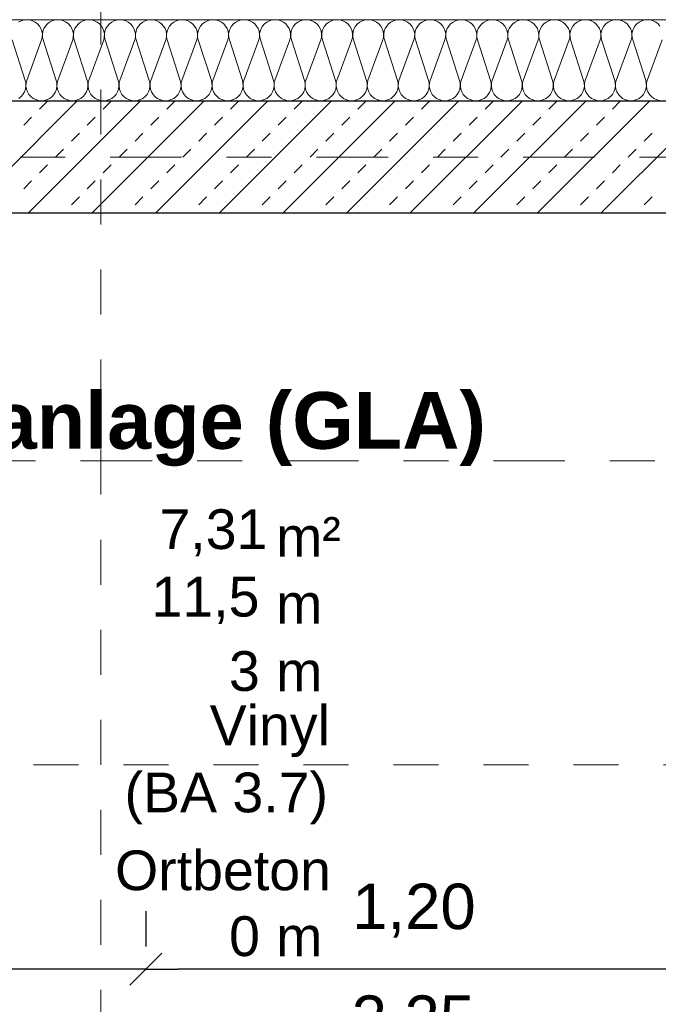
# Model space of a CAD drawing. Header units: metres. Extents: x -45.2 to 14.3, y -31.8 to 10.2.
# Tile 44 of 141: x -38 to -36.6, y -1.9 to 0.3. Entities that reach past the tile are written whole.
import ezdxf

# ---------------------------------------------------------------- set-up
doc = ezdxf.new("R2010")
doc.units = ezdxf.units.M
doc.header["$LTSCALE"] = 0.05
doc.linetypes.add('Achsen 01', pattern=[5.291531, 3.175, -1.058062, 0.352704, -0.705764])
doc.linetypes.add('Raster 01', pattern=[2, 1, -1])
doc.layers.get('0').update_dxf_attribs({"lineweight": 25})
for name, color, linetype, lineweight in [('013_Beton und Stahlbetonarbeiten-330 Außenwände', 7, 'Continuous', 25), ('AV1-Einrichtung Bemaßung', 7, 'Continuous', 9), ('AV1-Schnitt Achsen', 7, 'Achsen 01', 18), ('AV1-Stempel-Raumstempel', 7, 'Continuous', 9)]:
    doc.layers.add(name, color=color, linetype=linetype, lineweight=lineweight)
for name, color, linetype, lineweight, true_color in [('014_Fassadenarbeiten-330 mineralische Dämmung', 7, 'Continuous', 9, 0x666666), ('AV1-Achsen', 1, 'Achsen 01', 18, 0xff0000), ('AV1-Raster', 7, 'Raster 01', 9, 0xa6a6a6)]:
    doc.layers.add(name, color=color, linetype=linetype, lineweight=lineweight, true_color=true_color)
doc.styles.add('Arial', font='arial.ttf')
doc.styles.add('Arial (bold)', font='arialbd.ttf')

msp = doc.modelspace()

# ---------------------------------------------------------------- linework, layer by layer
at = {"color": 0, "linetype": 'Continuous', "lineweight": 15}
for p, q in [((-37.6646, -1.7686), (-37.7354, -1.8393)), ((-37.7354, -1.8393), (-37.6646, -1.7686))]:
    msp.add_line(p, q, dxfattribs=at)
at = {"color": 0, "linetype": 'ByBlock', "lineweight": -2}
for p, q in [((-37.7, -1.8039), (-37.7707, -1.8039)), ((-37.7, -1.8039), (-37.6293, -1.8039)), ((-36.5, -1.8039), (-36.5707, -1.8039))]:
    msp.add_line(p, q, dxfattribs=at)
at = {"layer": '013_Beton und Stahlbetonarbeiten-330 Außenwände', "color": 251, "linetype": 'Continuous', "lineweight": 13, "true_color": 0x4c4c4c}
for p, q in [((-37.8531, 0.125), (-38.1031, -0.125)), ((-37.7117, 0.125), (-37.9617, -0.125)), ((-37.9363, 0.1061), (-37.9186, 0.1237)), ((-37.5703, 0.125), (-37.8203, -0.125)), ((-37.7949, 0.1061), (-37.7772, 0.1237)), ((-37.4289, 0.125), (-37.6789, -0.125)), ((-37.6534, 0.1061), (-37.6358, 0.1237)), ((-37.2875, 0.125), (-37.5375, -0.125)), ((-37.512, 0.1061), (-37.4943, 0.1237)), ((-37.146, 0.125), (-37.396, -0.125)), ((-37.3706, 0.1061), (-37.3529, 0.1237)), ((-37.0046, 0.125), (-37.2546, -0.125)), ((-37.2292, 0.1061), (-37.2115, 0.1237)), ((-36.8632, 0.125), (-37.1132, -0.125)), ((-37.0878, 0.1061), (-37.0701, 0.1237)), ((-36.7218, 0.125), (-36.9718, -0.125)), ((-36.9463, 0.1061), (-36.9287, 0.1237)), ((-36.5804, 0.125), (-36.8304, -0.125)), ((-36.8049, 0.1061), (-36.7872, 0.1237)), ((-36.4389, 0.125), (-36.6889, -0.125)), ((-36.6635, 0.1061), (-36.6458, 0.1237)), ((-37.9716, 0.0707), (-37.954, 0.0884)), ((-37.8302, 0.0707), (-37.8125, 0.0884)), ((-37.6888, 0.0707), (-37.6711, 0.0884)), ((-37.5474, 0.0707), (-37.5297, 0.0884)), ((-37.4059, 0.0707), (-37.3883, 0.0884)), ((-37.2645, 0.0707), (-37.2468, 0.0884)), ((-37.1231, 0.0707), (-37.1054, 0.0884)), ((-36.9817, 0.0707), (-36.964, 0.0884)), ((-36.8403, 0.0707), (-36.8226, 0.0884)), ((-36.6988, 0.0707), (-36.6812, 0.0884)), ((-37.8656, 0.0354), (-37.8479, 0.053)), ((-37.7241, 0.0354), (-37.7065, 0.053)), ((-37.5827, 0.0354), (-37.565, 0.053)), ((-37.4413, 0.0354), (-37.4236, 0.053)), ((-37.2999, 0.0354), (-37.2822, 0.053)), ((-37.1585, 0.0354), (-37.1408, 0.053)), ((-37.017, 0.0354), (-36.9994, 0.053)), ((-36.8756, 0.0354), (-36.8579, 0.053)), ((-36.7342, 0.0354), (-36.7165, 0.053)), ((-36.5928, 0.0354), (-36.5751, 0.053)), ((-37.9009, 0), (-37.8832, 0.0177)), ((-37.7595, 0), (-37.7418, 0.0177)), ((-37.6181, 0), (-37.6004, 0.0177)), ((-37.4767, 0), (-37.459, 0.0177)), ((-37.3352, 0), (-37.3176, 0.0177)), ((-37.1938, 0), (-37.1761, 0.0177)), ((-37.0524, 0), (-37.0347, 0.0177)), ((-36.911, 0), (-36.8933, 0.0177)), ((-36.7696, 0), (-36.7519, 0.0177)), ((-36.6281, 0), (-36.6105, 0.0177)), ((-37.9363, -0.0354), (-37.9186, -0.0177)), ((-37.7949, -0.0354), (-37.7772, -0.0177)), ((-37.6534, -0.0354), (-37.6358, -0.0177)), ((-37.512, -0.0354), (-37.4943, -0.0177)), ((-37.3706, -0.0354), (-37.3529, -0.0177)), ((-37.2292, -0.0354), (-37.2115, -0.0177)), ((-37.0878, -0.0354), (-37.0701, -0.0177)), ((-36.9463, -0.0354), (-36.9287, -0.0177)), ((-36.8049, -0.0354), (-36.7872, -0.0177)), ((-36.6635, -0.0354), (-36.6458, -0.0177)), ((-37.9716, -0.0707), (-37.954, -0.053)), ((-37.8302, -0.0707), (-37.8125, -0.053)), ((-37.6888, -0.0707), (-37.6711, -0.053)), ((-37.5474, -0.0707), (-37.5297, -0.053)), ((-37.4059, -0.0707), (-37.3883, -0.053)), ((-37.2645, -0.0707), (-37.2468, -0.053)), ((-37.1231, -0.0707), (-37.1054, -0.053)), ((-36.9817, -0.0707), (-36.964, -0.053)), ((-36.8403, -0.0707), (-36.8226, -0.053)), ((-36.6988, -0.0707), (-36.6812, -0.053)), ((-37.8656, -0.1061), (-37.8479, -0.0884)), ((-37.7241, -0.1061), (-37.7065, -0.0884)), ((-37.5827, -0.1061), (-37.565, -0.0884)), ((-37.4413, -0.1061), (-37.4236, -0.0884)), ((-37.2999, -0.1061), (-37.2822, -0.0884)), ((-37.1585, -0.1061), (-37.1408, -0.0884)), ((-37.017, -0.1061), (-36.9994, -0.0884)), ((-36.8756, -0.1061), (-36.8579, -0.0884)), ((-36.7342, -0.1061), (-36.7165, -0.0884)), ((-36.5928, -0.1061), (-36.5751, -0.0884)), ((-37.8845, -0.125), (-37.8832, -0.1237)), ((-37.7431, -0.125), (-37.7418, -0.1237)), ((-37.6017, -0.125), (-37.6004, -0.1237)), ((-37.4602, -0.125), (-37.459, -0.1237)), ((-37.3188, -0.125), (-37.3176, -0.1237)), ((-37.1774, -0.125), (-37.1761, -0.1237)), ((-37.036, -0.125), (-37.0347, -0.1237)), ((-36.8946, -0.125), (-36.8933, -0.1237)), ((-36.7531, -0.125), (-36.7519, -0.1237)), ((-36.6117, -0.125), (-36.6105, -0.1237))]:
    msp.add_line(p, q, dxfattribs=at)
at = {"layer": '013_Beton und Stahlbetonarbeiten-330 Außenwände'}
msp.add_lwpolyline([(-39.275, 0.125), (-18.775, 0.125), (-18.775, -0.125), (-39.025, -0.125), (-39.025, -5.525), (-39.275, -5.525)], close=True, dxfattribs=at)
at = {"layer": '014_Fassadenarbeiten-330 mineralische Dämmung'}
msp.add_lwpolyline([(-18.9, 0.305), (-18.9, 0.125), (-39.275, 0.125), (-39.275, -5.4), (-39.455, -5.4), (-39.455, 0.305)], close=True, dxfattribs=at)
for points in [[(-36.5577, 0.2908), (-36.562, 0.2957), (-36.5671, 0.2997), (-36.5729, 0.3026), (-36.5791, 0.3044), (-36.5855, 0.305), (-36.592, 0.3044), (-36.5982, 0.3026), (-36.604, 0.2997), (-36.6091, 0.2957), (-36.6134, 0.2908), (-36.6167, 0.2853), (-36.6189, 0.2792), (-36.6199, 0.2728), (-36.6197, 0.2663), (-36.6183, 0.26), (-36.5894, 0.17), (-36.5894, 0.17), (-36.588, 0.1637), (-36.5878, 0.1572), (-36.5888, 0.1508), (-36.591, 0.1447), (-36.5943, 0.1392), (-36.5986, 0.1343), (-36.6038, 0.1303), (-36.6095, 0.1274), (-36.6157, 0.1256), (-36.6222, 0.125), (-36.6286, 0.1256), (-36.6349, 0.1274), (-36.6406, 0.1303), (-36.6457, 0.1343), (-36.65, 0.1392), (-36.6533, 0.1447), (-36.6555, 0.1508), (-36.6566, 0.1572), (-36.6564, 0.1637), (-36.655, 0.17), (-36.6217, 0.26), (-36.6217, 0.26), (-36.6203, 0.2663), (-36.6201, 0.2728), (-36.6211, 0.2792), (-36.6233, 0.2853), (-36.6267, 0.2908), (-36.6309, 0.2957), (-36.6361, 0.2997), (-36.6418, 0.3026), (-36.648, 0.3044), (-36.6545, 0.305), (-36.6609, 0.3044), (-36.6672, 0.3026), (-36.6729, 0.2997), (-36.678, 0.2957), (-36.6823, 0.2908), (-36.6856, 0.2853), (-36.6878, 0.2792), (-36.6889, 0.2728), (-36.6887, 0.2663), (-36.6873, 0.26), (-36.6583, 0.17), (-36.6583, 0.17), (-36.657, 0.1637), (-36.6568, 0.1572), (-36.6578, 0.1508), (-36.66, 0.1447), (-36.6633, 0.1392), (-36.6676, 0.1343), (-36.6727, 0.1303), (-36.6785, 0.1274), (-36.6847, 0.1256), (-36.6911, 0.125), (-36.6976, 0.1256), (-36.7038, 0.1274), (-36.7096, 0.1303), (-36.7147, 0.1343), (-36.719, 0.1392), (-36.7223, 0.1447), (-36.7245, 0.1508), (-36.7255, 0.1572), (-36.7253, 0.1637), (-36.7239, 0.17), (-36.6906, 0.26), (-36.6906, 0.26), (-36.6893, 0.2663), (-36.6891, 0.2728), (-36.6901, 0.2792), (-36.6923, 0.2853), (-36.6956, 0.2908), (-36.6999, 0.2957), (-36.705, 0.2997), (-36.7108, 0.3026), (-36.717, 0.3044), (-36.7234, 0.305), (-36.7299, 0.3044), (-36.7361, 0.3026), (-36.7419, 0.2997), (-36.747, 0.2957), (-36.7513, 0.2908), (-36.7546, 0.2853), (-36.7568, 0.2792), (-36.7578, 0.2728), (-36.7576, 0.2663), (-36.7562, 0.26), (-36.7273, 0.17), (-36.7273, 0.17), (-36.7259, 0.1637), (-36.7257, 0.1572), (-36.7267, 0.1508), (-36.7289, 0.1447), (-36.7322, 0.1392), (-36.7365, 0.1343), (-36.7416, 0.1303), (-36.7474, 0.1274), (-36.7536, 0.1256), (-36.7601, 0.125), (-36.7665, 0.1256), (-36.7727, 0.1274), (-36.7785, 0.1303), (-36.7836, 0.1343), (-36.7879, 0.1392), (-36.7912, 0.1447), (-36.7934, 0.1508), (-36.7945, 0.1572), (-36.7943, 0.1637), (-36.7929, 0.17), (-36.7596, 0.26), (-36.7596, 0.26), (-36.7582, 0.2663), (-36.758, 0.2728), (-36.759, 0.2792), (-36.7612, 0.2853), (-36.7645, 0.2908), (-36.7688, 0.2957), (-36.7739, 0.2997), (-36.7797, 0.3026), (-36.7859, 0.3044), (-36.7924, 0.305), (-36.7988, 0.3044), (-36.805, 0.3026), (-36.8108, 0.2997), (-36.8159, 0.2957), (-36.8202, 0.2908), (-36.8235, 0.2853), (-36.8257, 0.2792), (-36.8267, 0.2728), (-36.8266, 0.2663), (-36.8252, 0.26), (-36.7962, 0.17), (-36.7962, 0.17), (-36.7948, 0.1637), (-36.7947, 0.1572), (-36.7957, 0.1508), (-36.7979, 0.1447), (-36.8012, 0.1392), (-36.8055, 0.1343), (-36.8106, 0.1303), (-36.8164, 0.1274), (-36.8226, 0.1256), (-36.829, 0.125), (-36.8355, 0.1256), (-36.8417, 0.1274), (-36.8475, 0.1303), (-36.8526, 0.1343), (-36.8569, 0.1392), (-36.8602, 0.1447), (-36.8624, 0.1508), (-36.8634, 0.1572), (-36.8632, 0.1637), (-36.8618, 0.17), (-36.8285, 0.26), (-36.8285, 0.26), (-36.8271, 0.2663), (-36.827, 0.2728), (-36.828, 0.2792), (-36.8302, 0.2853), (-36.8335, 0.2908), (-36.8378, 0.2957), (-36.8429, 0.2997), (-36.8487, 0.3026), (-36.8549, 0.3044), (-36.8613, 0.305), (-36.8678, 0.3044), (-36.874, 0.3026), (-36.8798, 0.2997), (-36.8849, 0.2957), (-36.8892, 0.2908), (-36.8925, 0.2853), (-36.8947, 0.2792), (-36.8957, 0.2728), (-36.8955, 0.2663), (-36.8941, 0.26), (-36.8652, 0.17), (-36.8652, 0.17), (-36.8638, 0.1637), (-36.8636, 0.1572), (-36.8646, 0.1508), (-36.8668, 0.1447), (-36.8701, 0.1392), (-36.8744, 0.1343), (-36.8795, 0.1303), (-36.8853, 0.1274), (-36.8915, 0.1256), (-36.898, 0.125), (-36.9044, 0.1256), (-36.9106, 0.1274), (-36.9164, 0.1303), (-36.9215, 0.1343), (-36.9258, 0.1392), (-36.9291, 0.1447), (-36.9313, 0.1508), (-36.9323, 0.1572), (-36.9322, 0.1637), (-36.9308, 0.17), (-36.8975, 0.26), (-36.8975, 0.26), (-36.8961, 0.2663), (-36.8959, 0.2728), (-36.8969, 0.2792), (-36.8991, 0.2853), (-36.9024, 0.2908), (-36.9067, 0.2957), (-36.9118, 0.2997), (-36.9176, 0.3026), (-36.9238, 0.3044), (-36.9303, 0.305), (-36.9367, 0.3044), (-36.9429, 0.3026), (-36.9487, 0.2997), (-36.9538, 0.2957), (-36.9581, 0.2908), (-36.9614, 0.2853), (-36.9636, 0.2792), (-36.9646, 0.2728), (-36.9644, 0.2663), (-36.9631, 0.26), (-36.9341, 0.17), (-36.9341, 0.17), (-36.9327, 0.1637), (-36.9325, 0.1572), (-36.9336, 0.1508), (-36.9358, 0.1447), (-36.9391, 0.1392), (-36.9434, 0.1343), (-36.9485, 0.1303), (-36.9542, 0.1274), (-36.9605, 0.1256), (-36.9669, 0.125), (-36.9734, 0.1256), (-36.9796, 0.1274), (-36.9854, 0.1303), (-36.9905, 0.1343), (-36.9948, 0.1392), (-36.9981, 0.1447), (-37.0003, 0.1508), (-37.0013, 0.1572), (-37.0011, 0.1637), (-36.9997, 0.17), (-36.9664, 0.26), (-36.9664, 0.26), (-36.965, 0.2663), (-36.9648, 0.2728), (-36.9659, 0.2792), (-36.9681, 0.2853), (-36.9714, 0.2908), (-36.9757, 0.2957), (-36.9808, 0.2997), (-36.9866, 0.3026), (-36.9928, 0.3044), (-36.9992, 0.305), (-37.0057, 0.3044), (-37.0119, 0.3026), (-37.0176, 0.2997), (-37.0228, 0.2957), (-37.0271, 0.2908), (-37.0304, 0.2853), (-37.0326, 0.2792), (-37.0336, 0.2728), (-37.0334, 0.2663), (-37.032, 0.26), (-37.0031, 0.17), (-37.0031, 0.17), (-37.0017, 0.1637), (-37.0015, 0.1572), (-37.0025, 0.1508), (-37.0047, 0.1447), (-37.008, 0.1392), (-37.0123, 0.1343), (-37.0174, 0.1303), (-37.0232, 0.1274), (-37.0294, 0.1256), (-37.0359, 0.125), (-37.0423, 0.1256), (-37.0485, 0.1274), (-37.0543, 0.1303), (-37.0594, 0.1343), (-37.0637, 0.1392), (-37.067, 0.1447), (-37.0692, 0.1508), (-37.0702, 0.1572), (-37.07, 0.1637), (-37.0686, 0.17), (-37.0354, 0.26), (-37.0354, 0.26), (-37.034, 0.2663), (-37.0338, 0.2728), (-37.0348, 0.2792), (-37.037, 0.2853), (-37.0403, 0.2908), (-37.0446, 0.2957), (-37.0497, 0.2997), (-37.0555, 0.3026), (-37.0617, 0.3044), (-37.0682, 0.305), (-37.0746, 0.3044), (-37.0808, 0.3026), (-37.0866, 0.2997), (-37.0917, 0.2957), (-37.096, 0.2908), (-37.0993, 0.2853), (-37.1015, 0.2792), (-37.1025, 0.2728), (-37.1023, 0.2663), (-37.1009, 0.26), (-37.072, 0.17), (-37.072, 0.17), (-37.0706, 0.1637), (-37.0704, 0.1572), (-37.0715, 0.1508), (-37.0737, 0.1447), (-37.077, 0.1392), (-37.0812, 0.1343), (-37.0864, 0.1303), (-37.0921, 0.1274), (-37.0984, 0.1256), (-37.1048, 0.125), (-37.1113, 0.1256), (-37.1175, 0.1274), (-37.1232, 0.1303), (-37.1284, 0.1343), (-37.1326, 0.1392), (-37.136, 0.1447), (-37.1382, 0.1508), (-37.1392, 0.1572), (-37.139, 0.1637), (-37.1376, 0.17), (-37.1043, 0.26), (-37.1043, 0.26), (-37.1029, 0.2663), (-37.1027, 0.2728), (-37.1038, 0.2792), (-37.106, 0.2853), (-37.1093, 0.2908), (-37.1136, 0.2957), (-37.1187, 0.2997), (-37.1244, 0.3026), (-37.1307, 0.3044), (-37.1371, 0.305), (-37.1435, 0.3044), (-37.1498, 0.3026), (-37.1555, 0.2997), (-37.1607, 0.2957), (-37.1649, 0.2908), (-37.1682, 0.2853), (-37.1704, 0.2792), (-37.1715, 0.2728), (-37.1713, 0.2663), (-37.1699, 0.26), (-37.141, 0.17), (-37.141, 0.17), (-37.1396, 0.1637), (-37.1394, 0.1572), (-37.1404, 0.1508), (-37.1426, 0.1447), (-37.1459, 0.1392), (-37.1502, 0.1343), (-37.1553, 0.1303), (-37.1611, 0.1274), (-37.1673, 0.1256), (-37.1737, 0.125), (-37.1802, 0.1256), (-37.1864, 0.1274), (-37.1922, 0.1303), (-37.1973, 0.1343), (-37.2016, 0.1392), (-37.2049, 0.1447), (-37.2071, 0.1508), (-37.2081, 0.1572), (-37.2079, 0.1637), (-37.2065, 0.17), (-37.1733, 0.26), (-37.1733, 0.26), (-37.1719, 0.2663), (-37.1717, 0.2728), (-37.1727, 0.2792), (-37.1749, 0.2853), (-37.1782, 0.2908), (-37.1825, 0.2957), (-37.1876, 0.2997), (-37.1934, 0.3026), (-37.1996, 0.3044), (-37.206, 0.305), (-37.2125, 0.3044), (-37.2187, 0.3026), (-37.2245, 0.2997), (-37.2296, 0.2957), (-37.2339, 0.2908), (-37.2372, 0.2853), (-37.2394, 0.2792), (-37.2404, 0.2728), (-37.2402, 0.2663), (-37.2388, 0.26), (-37.2099, 0.17), (-37.2099, 0.17), (-37.2085, 0.1637), (-37.2083, 0.1572), (-37.2093, 0.1508), (-37.2115, 0.1447), (-37.2148, 0.1392), (-37.2191, 0.1343), (-37.2243, 0.1303), (-37.23, 0.1274), (-37.2362, 0.1256), (-37.2427, 0.125), (-37.2491, 0.1256), (-37.2554, 0.1274), (-37.2611, 0.1303), (-37.2662, 0.1343), (-37.2705, 0.1392), (-37.2738, 0.1447), (-37.276, 0.1508), (-37.2771, 0.1572), (-37.2769, 0.1637), (-37.2755, 0.17), (-37.2422, 0.26), (-37.2422, 0.26), (-37.2408, 0.2663), (-37.2406, 0.2728), (-37.2416, 0.2792), (-37.2439, 0.2853), (-37.2472, 0.2908), (-37.2514, 0.2957), (-37.2566, 0.2997), (-37.2623, 0.3026), (-37.2685, 0.3044), (-37.275, 0.305), (-37.2814, 0.3044), (-37.2877, 0.3026), (-37.2934, 0.2997), (-37.2985, 0.2957), (-37.3028, 0.2908), (-37.3061, 0.2853), (-37.3083, 0.2792), (-37.3094, 0.2728), (-37.3092, 0.2663), (-37.3078, 0.26), (-37.2789, 0.17), (-37.2789, 0.17), (-37.2775, 0.1637), (-37.2773, 0.1572), (-37.2783, 0.1508), (-37.2805, 0.1447), (-37.2838, 0.1392), (-37.2881, 0.1343), (-37.2932, 0.1303), (-37.299, 0.1274), (-37.3052, 0.1256), (-37.3116, 0.125), (-37.3181, 0.1256), (-37.3243, 0.1274), (-37.3301, 0.1303), (-37.3352, 0.1343), (-37.3395, 0.1392), (-37.3428, 0.1447), (-37.345, 0.1508), (-37.346, 0.1572), (-37.3458, 0.1637), (-37.3444, 0.17), (-37.3112, 0.26), (-37.3112, 0.26), (-37.3098, 0.2663), (-37.3096, 0.2728), (-37.3106, 0.2792), (-37.3128, 0.2853), (-37.3161, 0.2908), (-37.3204, 0.2957), (-37.3255, 0.2997), (-37.3313, 0.3026), (-37.3375, 0.3044), (-37.3439, 0.305), (-37.3504, 0.3044), (-37.3566, 0.3026), (-37.3624, 0.2997), (-37.3675, 0.2957), (-37.3718, 0.2908), (-37.3751, 0.2853), (-37.3773, 0.2792), (-37.3783, 0.2728), (-37.3781, 0.2663), (-37.3767, 0.26), (-37.3478, 0.17), (-37.3478, 0.17), (-37.3464, 0.1637), (-37.3462, 0.1572), (-37.3472, 0.1508), (-37.3494, 0.1447), (-37.3527, 0.1392), (-37.357, 0.1343), (-37.3621, 0.1303), (-37.3679, 0.1274), (-37.3741, 0.1256), (-37.3806, 0.125), (-37.387, 0.1256), (-37.3932, 0.1274), (-37.399, 0.1303), (-37.4041, 0.1343), (-37.4084, 0.1392), (-37.4117, 0.1447), (-37.4139, 0.1508), (-37.415, 0.1572), (-37.4148, 0.1637), (-37.4134, 0.17), (-37.3801, 0.26), (-37.3801, 0.26), (-37.3787, 0.2663), (-37.3785, 0.2728), (-37.3795, 0.2792), (-37.3817, 0.2853), (-37.385, 0.2908), (-37.3893, 0.2957), (-37.3944, 0.2997), (-37.4002, 0.3026), (-37.4064, 0.3044), (-37.4129, 0.305), (-37.4193, 0.3044), (-37.4255, 0.3026), (-37.4313, 0.2997), (-37.4364, 0.2957), (-37.4407, 0.2908), (-37.444, 0.2853), (-37.4462, 0.2792), (-37.4473, 0.2728), (-37.4471, 0.2663), (-37.4457, 0.26), (-37.4167, 0.17), (-37.4167, 0.17), (-37.4153, 0.1637), (-37.4152, 0.1572), (-37.4162, 0.1508), (-37.4184, 0.1447), (-37.4217, 0.1392), (-37.426, 0.1343), (-37.4311, 0.1303), (-37.4369, 0.1274), (-37.4431, 0.1256), (-37.4495, 0.125), (-37.456, 0.1256), (-37.4622, 0.1274), (-37.468, 0.1303), (-37.4731, 0.1343), (-37.4774, 0.1392), (-37.4807, 0.1447), (-37.4829, 0.1508), (-37.4839, 0.1572), (-37.4837, 0.1637), (-37.4823, 0.17), (-37.449, 0.26), (-37.449, 0.26), (-37.4476, 0.2663), (-37.4475, 0.2728), (-37.4485, 0.2792), (-37.4507, 0.2853), (-37.454, 0.2908), (-37.4583, 0.2957), (-37.4634, 0.2997), (-37.4692, 0.3026), (-37.4754, 0.3044), (-37.4818, 0.305), (-37.4883, 0.3044), (-37.4945, 0.3026), (-37.5003, 0.2997), (-37.5054, 0.2957), (-37.5097, 0.2908), (-37.513, 0.2853), (-37.5152, 0.2792), (-37.5162, 0.2728), (-37.516, 0.2663), (-37.5146, 0.26), (-37.4857, 0.17), (-37.4857, 0.17), (-37.4843, 0.1637), (-37.4841, 0.1572), (-37.4851, 0.1508), (-37.4873, 0.1447), (-37.4906, 0.1392), (-37.4949, 0.1343), (-37.5, 0.1303), (-37.5058, 0.1274), (-37.512, 0.1256), (-37.5185, 0.125), (-37.5249, 0.1256), (-37.5311, 0.1274), (-37.5369, 0.1303), (-37.542, 0.1343), (-37.5463, 0.1392), (-37.5496, 0.1447), (-37.5518, 0.1508), (-37.5528, 0.1572), (-37.5527, 0.1637), (-37.5513, 0.17), (-37.518, 0.26), (-37.518, 0.26), (-37.5166, 0.2663), (-37.5164, 0.2728), (-37.5174, 0.2792), (-37.5196, 0.2853), (-37.5229, 0.2908), (-37.5272, 0.2957), (-37.5323, 0.2997), (-37.5381, 0.3026), (-37.5443, 0.3044), (-37.5508, 0.305), (-37.5572, 0.3044), (-37.5634, 0.3026), (-37.5692, 0.2997), (-37.5743, 0.2957), (-37.5786, 0.2908), (-37.5819, 0.2853), (-37.5841, 0.2792), (-37.5851, 0.2728), (-37.585, 0.2663), (-37.5836, 0.26), (-37.5546, 0.17), (-37.5546, 0.17), (-37.5532, 0.1637), (-37.553, 0.1572), (-37.5541, 0.1508), (-37.5563, 0.1447), (-37.5596, 0.1392), (-37.5639, 0.1343), (-37.569, 0.1303), (-37.5748, 0.1274), (-37.581, 0.1256), (-37.5874, 0.125), (-37.5939, 0.1256), (-37.6001, 0.1274), (-37.6059, 0.1303), (-37.611, 0.1343), (-37.6153, 0.1392), (-37.6186, 0.1447), (-37.6208, 0.1508), (-37.6218, 0.1572), (-37.6216, 0.1637), (-37.6202, 0.17), (-37.5869, 0.26), (-37.5869, 0.26), (-37.5855, 0.2663), (-37.5853, 0.2728), (-37.5864, 0.2792), (-37.5886, 0.2853), (-37.5919, 0.2908), (-37.5962, 0.2957), (-37.6013, 0.2997), (-37.6071, 0.3026), (-37.6133, 0.3044), (-37.6197, 0.305), (-37.6262, 0.3044), (-37.6324, 0.3026), (-37.6381, 0.2997), (-37.6433, 0.2957), (-37.6476, 0.2908), (-37.6509, 0.2853), (-37.6531, 0.2792), (-37.6541, 0.2728), (-37.6539, 0.2663), (-37.6525, 0.26), (-37.6236, 0.17), (-37.6236, 0.17), (-37.6222, 0.1637), (-37.622, 0.1572), (-37.623, 0.1508), (-37.6252, 0.1447), (-37.6285, 0.1392), (-37.6328, 0.1343), (-37.6379, 0.1303), (-37.6437, 0.1274), (-37.6499, 0.1256), (-37.6564, 0.125), (-37.6628, 0.1256), (-37.669, 0.1274), (-37.6748, 0.1303), (-37.6799, 0.1343), (-37.6842, 0.1392), (-37.6875, 0.1447), (-37.6897, 0.1508), (-37.6907, 0.1572), (-37.6905, 0.1637), (-37.6891, 0.17), (-37.6559, 0.26), (-37.6559, 0.26), (-37.6545, 0.2663), (-37.6543, 0.2728), (-37.6553, 0.2792), (-37.6575, 0.2853), (-37.6608, 0.2908), (-37.6651, 0.2957), (-37.6702, 0.2997), (-37.676, 0.3026), (-37.6822, 0.3044), (-37.6887, 0.305), (-37.6951, 0.3044), (-37.7013, 0.3026), (-37.7071, 0.2997), (-37.7122, 0.2957), (-37.7165, 0.2908), (-37.7198, 0.2853), (-37.722, 0.2792), (-37.723, 0.2728), (-37.7228, 0.2663), (-37.7214, 0.26), (-37.6925, 0.17), (-37.6925, 0.17), (-37.6911, 0.1637), (-37.6909, 0.1572), (-37.692, 0.1508), (-37.6942, 0.1447), (-37.6975, 0.1392), (-37.7018, 0.1343), (-37.7069, 0.1303), (-37.7126, 0.1274), (-37.7189, 0.1256), (-37.7253, 0.125), (-37.7318, 0.1256), (-37.738, 0.1274), (-37.7437, 0.1303), (-37.7489, 0.1343), (-37.7532, 0.1392), (-37.7565, 0.1447), (-37.7587, 0.1508), (-37.7597, 0.1572), (-37.7595, 0.1637), (-37.7581, 0.17), (-37.7248, 0.26), (-37.7248, 0.26), (-37.7234, 0.2663), (-37.7232, 0.2728), (-37.7243, 0.2792), (-37.7265, 0.2853), (-37.7298, 0.2908), (-37.7341, 0.2957), (-37.7392, 0.2997), (-37.7449, 0.3026), (-37.7512, 0.3044), (-37.7576, 0.305), (-37.7641, 0.3044), (-37.7703, 0.3026), (-37.776, 0.2997), (-37.7812, 0.2957), (-37.7854, 0.2908), (-37.7887, 0.2853), (-37.791, 0.2792), (-37.792, 0.2728), (-37.7918, 0.2663), (-37.7904, 0.26), (-37.7615, 0.17), (-37.7615, 0.17), (-37.7601, 0.1637), (-37.7599, 0.1572), (-37.7609, 0.1508), (-37.7631, 0.1447), (-37.7664, 0.1392), (-37.7707, 0.1343), (-37.7758, 0.1303), (-37.7816, 0.1274), (-37.7878, 0.1256), (-37.7943, 0.125), (-37.8007, 0.1256), (-37.8069, 0.1274), (-37.8127, 0.1303), (-37.8178, 0.1343), (-37.8221, 0.1392), (-37.8254, 0.1447), (-37.8276, 0.1508), (-37.8286, 0.1572), (-37.8284, 0.1637), (-37.827, 0.17), (-37.7938, 0.26), (-37.7938, 0.26), (-37.7924, 0.2663), (-37.7922, 0.2728), (-37.7932, 0.2792), (-37.7954, 0.2853), (-37.7987, 0.2908), (-37.803, 0.2957), (-37.8081, 0.2997), (-37.8139, 0.3026), (-37.8201, 0.3044), (-37.8266, 0.305), (-37.833, 0.3044), (-37.8392, 0.3026), (-37.845, 0.2997), (-37.8501, 0.2957), (-37.8544, 0.2908), (-37.8577, 0.2853), (-37.8599, 0.2792), (-37.8609, 0.2728), (-37.8607, 0.2663), (-37.8593, 0.26), (-37.8304, 0.17), (-37.8304, 0.17), (-37.829, 0.1637), (-37.8288, 0.1572), (-37.8298, 0.1508), (-37.832, 0.1447), (-37.8354, 0.1392), (-37.8396, 0.1343), (-37.8448, 0.1303), (-37.8505, 0.1274), (-37.8567, 0.1256), (-37.8632, 0.125), (-37.8696, 0.1256), (-37.8759, 0.1274), (-37.8816, 0.1303), (-37.8868, 0.1343), (-37.891, 0.1392), (-37.8943, 0.1447), (-37.8965, 0.1508), (-37.8976, 0.1572), (-37.8974, 0.1637), (-37.896, 0.17), (-37.8627, 0.26), (-37.8627, 0.26), (-37.8613, 0.2663), (-37.8611, 0.2728), (-37.8622, 0.2792), (-37.8644, 0.2853), (-37.8677, 0.2908), (-37.8719, 0.2957), (-37.8771, 0.2997), (-37.8828, 0.3026), (-37.8891, 0.3044), (-37.8955, 0.305), (-37.9019, 0.3044), (-37.9082, 0.3026), (-37.9139, 0.2997), (-37.919, 0.2957), (-37.9233, 0.2908), (-37.9266, 0.2853), (-37.9288, 0.2792), (-37.9299, 0.2728), (-37.9297, 0.2663), (-37.9283, 0.26), (-37.8994, 0.17), (-37.8994, 0.17), (-37.898, 0.1637), (-37.8978, 0.1572), (-37.8988, 0.1508), (-37.901, 0.1447), (-37.9043, 0.1392), (-37.9086, 0.1343), (-37.9137, 0.1303), (-37.9195, 0.1274), (-37.9257, 0.1256), (-37.9321, 0.125), (-37.9386, 0.1256), (-37.9448, 0.1274), (-37.9506, 0.1303), (-37.9557, 0.1343), (-37.96, 0.1392), (-37.9633, 0.1447), (-37.9655, 0.1508), (-37.9665, 0.1572), (-37.9663, 0.1637), (-37.9649, 0.17), (-37.9317, 0.26), (-37.9317, 0.26), (-37.9303, 0.2663), (-37.9301, 0.2728), (-37.9311, 0.2792), (-37.9333, 0.2853), (-37.9366, 0.2908), (-37.9409, 0.2957), (-37.946, 0.2997), (-37.9518, 0.3026), (-37.958, 0.3044), (-37.9644, 0.305), (-37.9709, 0.3044), (-37.9771, 0.3026), (-37.9829, 0.2997)], [(-37.9972, 0.26), (-37.9683, 0.17), (-37.9683, 0.17), (-37.9669, 0.1637), (-37.9667, 0.1572), (-37.9677, 0.1508), (-37.9699, 0.1447), (-37.9732, 0.1392), (-37.9775, 0.1343), (-37.9826, 0.1303)], [(-36.5597, 0.1256), (-36.5659, 0.1274), (-36.5717, 0.1303), (-36.5768, 0.1343), (-36.5811, 0.1392), (-36.5844, 0.1447), (-36.5866, 0.1508), (-36.5876, 0.1572), (-36.5874, 0.1637), (-36.586, 0.17), (-36.5528, 0.26)]]:
    msp.add_lwpolyline(points, dxfattribs=at)
at = {"layer": 'AV1-Achsen'}
msp.add_line((-43.2844, 0), (4.2656, 0), dxfattribs=at)
at = {"layer": 'AV1-Einrichtung Bemaßung', "color": 0, "lineweight": -2}
for p, q in [((-37.7, -1.6753), (-37.7, -1.7539)), ((-37.7, -1.6753), (-37.7, -1.7539)), ((-37.7707, -1.8039), (-38.9543, -1.8039)), ((-36.5707, -1.8039), (-37.6293, -1.8039))]:
    msp.add_line(p, q, dxfattribs=at)
at = {"layer": 'AV1-Raster'}
for p, q in [((-37.8, -22.95), (-37.8, 1.35)), ((1.35, -1.35), (-40.5, -1.35))]:
    msp.add_line(p, q, dxfattribs=at)
at = {"layer": 'AV1-Schnitt Achsen'}
msp.add_line((-43.35, -0.675), (4.2, -0.675), dxfattribs=at)
at = {"layer": 'Defpoints', "color": 0, "lineweight": 0}
msp.add_line((-37.7, -1.8039), (-37.7, -1.8039), dxfattribs=at)

# ---------------------------------------------------------------- texts
at = {"layer": 'AV1-Einrichtung Bemaßung', "color": 0, "insert": (-37.2414, -1.7337), "char_height": 0.10087, "attachment_point": 7, "style": 'Arial'}
msp.add_mtext('1,20', dxfattribs=at)
at = {"layer": 'AV1-Einrichtung Bemaßung', "insert": (-37.2429, -1.982), "char_height": 0.10087, "attachment_point": 7, "style": 'Arial'}
msp.add_mtext('2,25', dxfattribs=at)
at = {"layer": 'AV1-Stempel-Raumstempel', "attachment_point": 7}
for s, insert, char_height, style in [('Gaslöschanlage (GLA)', (-38.8334, -0.687), 0.12609, 'Arial (bold)'), ('m²', (-37.4107, -0.8879), 0.08826, 'Arial'), ('7,31', (-37.6699, -0.8872), 0.08826, 'Arial'), ('11,5', (-37.6876, -1.0372), 0.08826, 'Arial'), ('m', (-37.4107, -1.0368), 0.0883, 'Arial'), ('3', (-37.5155, -1.1872), 0.0883, 'Arial'), ('m', (-37.4107, -1.1868), 0.0883, 'Arial'), ('Vinyl', (-37.5583, -1.3331), 0.08826, 'Arial'), ('(BA 3.7)', (-37.7475, -1.4822), 0.08826, 'Arial'), ('Ortbeton', (-37.7685, -1.6298), 0.08826, 'Arial'), ('0', (-37.5152, -1.7761), 0.0883, 'Arial'), ('m', (-37.4107, -1.7758), 0.0883, 'Arial')]:
    msp.add_mtext(s, dxfattribs=dict(at, insert=insert, char_height=char_height, style=style))

doc.saveas('drawing.dxf')
